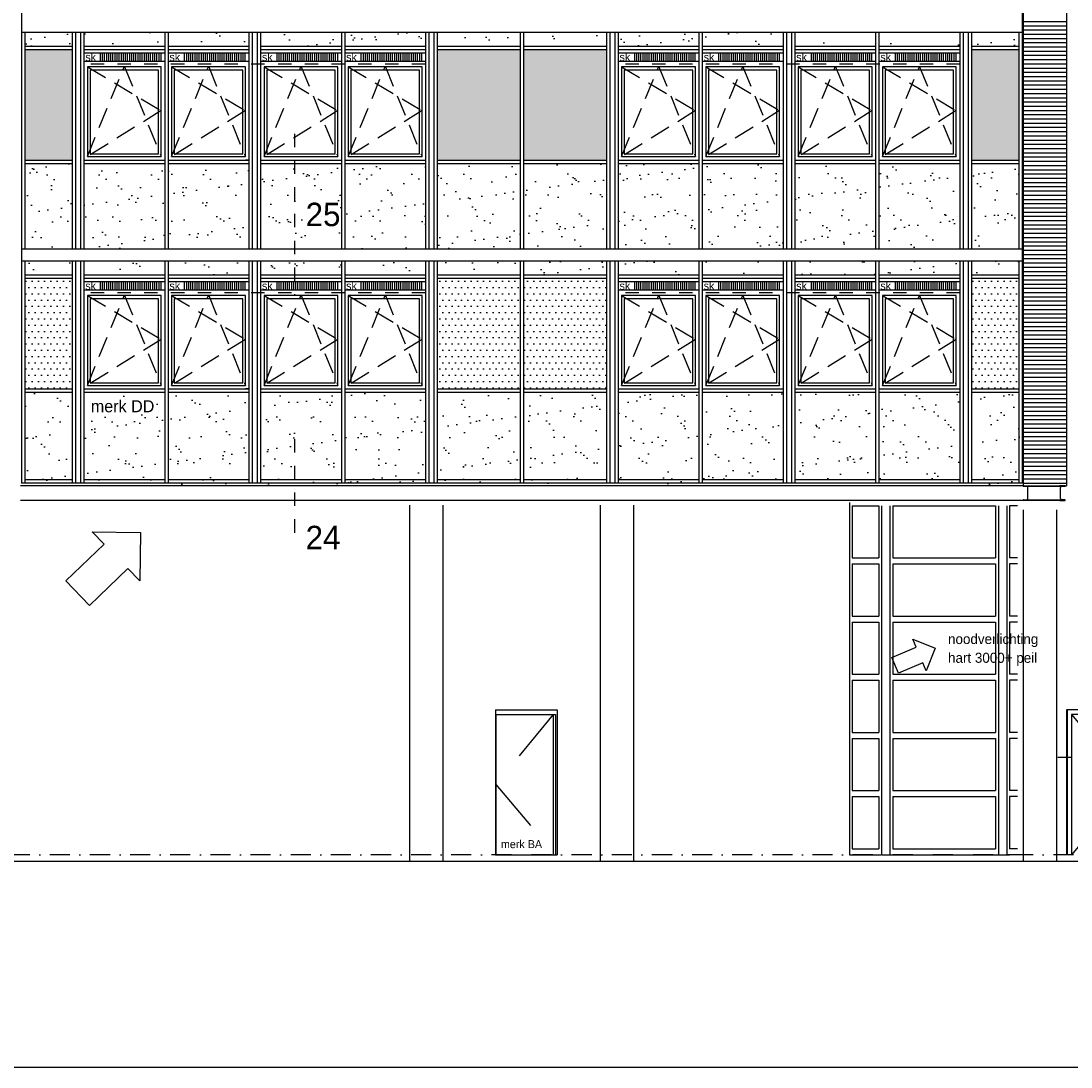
# Model space of a CAD drawing. Extents: x 0 to 140000, y 0 to 84100.
# Tile 3 of 36: x 34710 to 50407, y 1000 to 16641. Entities that reach past the tile are written whole.
import ezdxf
from ezdxf.enums import TextEntityAlignment as Align

# ---------------------------------------------------------------- set-up
doc = ezdxf.new("R2010")
doc.units = 0
doc.header["$LTSCALE"] = 100
doc.header["$MEASUREMENT"] = 0
for name, pattern in [('B-SL1', [14, 8, -6]), ('B0201', [50, 31.25, -6.25, 6.25, -6.25]), ('B0403', [37.5, 25, -12.5]), ('B0702', [4.6875, 3.125, -1.5625]), ('DASHDOTX2', [2, 1, -0.5, 0, -0.5]), ('TEGELS', [4, 2, -2])]:
    doc.linetypes.add(name, pattern=pattern)
doc.layers.get('0').update_dxf_attribs({"linetype": 'CONTINUOUS'})
for name, color, linetype in [('AA24MH--_METAAL', 7, 'CONTINUOUS'), ('AI31----_BUITENKOZIJ', 7, 'CONTINUOUS'), ('AL$0A---_WIJZIGINGEN', 2, 'CONTINUOUS'), ('AL$7A---_STRAMIEN', 42, 'B0201'), ('AL$8A---_HULPLIJNEN', 1, 'CONTINUOUS'), ('AL11----_GRONDWERK', 4, 'CONTINUOUS'), ('AL21----_BUITENWAND', 2, 'CONTINUOUS'), ('AL28----_KONSTRUKTIE', 3, 'CONTINUOUS'), ('AL31----_BUITENKOZ', 7, 'CONTINUOUS'), ('AL31----_BUITENKOZIJ', 7, 'CONTINUOUS'), ('AL41R---_VLAKKE_PLT', 42, 'CONTINUOUS'), ('AT$0A---_WIJZIGINGEN', 7, 'CONTINUOUS'), ('AT$1A---_ALGEMEEN', 1, 'CONTINUOUS'), ('AT$1A---_TEKST', 2, 'CONTINUOUS'), ('BL$8A---_HULPLIJNEN', 1, 'CONTINUOUS'), ('DETAILS', 4, 'TEGELS'), ('STAALPROFIEL', 3, 'CONTINUOUS'), ('VENTILATIE', 1, 'CONTINUOUS'), ('ZONWERING', 4, 'TEGELS')]:
    doc.layers.add(name, color=color, linetype=linetype)
doc.styles.add('00_100', font='B-GBP.shx', dxfattribs={"height": 120})
doc.styles.add('01_100', font='B-GBP.shx', dxfattribs={"height": 180})
doc.styles.add('02_100', font='B-GBP.shx', dxfattribs={"height": 250})
doc.styles.add('03_100', font='B-GBP.shx', dxfattribs={"height": 350})
doc.styles.add('03_AT', font='B-GBP')
pattern_1 = [(0, (72750.51, 0), (46.875, 93.75), [0, -93.75])]
pattern_2 = [(37.5, (72750.5, 0), (-15.7483, 481.706), [0, -380, 0, -425, 0, -406.25]), (7.5, (72750.5, 0), (442.444, 705.537), [0, -205, 0, -342.5, 0, -131.25]), (327.5, (72443, 0), (778.5355, 1.4148), [0, -125, 0, -450, 0, -587.5]), (317.5, (72443, 0), (751.532, 219.419), [0, -62.5, 0, -295, 0, -337.5])]

# ---------------------------------------------------------------- blocks, each defined once
blk = doc.blocks.new('PH31-027')
at = {"layer": 'AL31----_BUITENKOZ', "color": 2, "linetype": 'CONTINUOUS'}
for p, q in [((947, 2100), (67, 2100)), ((67, 2100), (67, 0)), ((947, 0), (947, 2100))]:
    blk.add_line(p, q, dxfattribs=at)
blk.add_lwpolyline([(1014, 0), (1014, 2167), (0, 2167), (0, 0)], dxfattribs=at)
at = {"layer": 'AL31----_BUITENKOZ', "color": 1}
blk.add_lwpolyline([(67, 2100), (947, 1050), (67, 0)], dxfattribs=at)
at = {"layer": 'AT$1A---_TEKST', "color": 2, "style": '01_100'}
blk.add_text('merk DF', height=180, rotation=90, dxfattribs=at).set_placement((874, 42))
blk = doc.blocks.new('BORDER')
at = {"linetype": 'BYBLOCK'}
blk.add_line((0, 0), (1, 0), dxfattribs=at)
blk = doc.blocks.new('PH31-037')
at = {"layer": 'VENTILATIE'}
for p, q in [((234, 0), (234, 127)), ((265, 0), (265, 127)), ((296, 0), (296, 127)), ((327, 0), (327, 127)), ((359, 0), (359, 127)), ((390, 0), (390, 127)), ((421, 0), (421, 127)), ((452, 0), (452, 127)), ((484, 0), (484, 127)), ((515, 0), (515, 127)), ((546, 0), (546, 127)), ((577, 0), (577, 127)), ((609, 0), (609, 127)), ((640, 0), (640, 127)), ((671, 0), (671, 127)), ((702, 0), (702, 127)), ((734, 0), (734, 127)), ((765, 0), (765, 127)), ((796, 0), (796, 127)), ((827, 0), (827, 127)), ((859, 0), (859, 127)), ((890, 0), (890, 127)), ((921, 0), (921, 127)), ((952, 0), (952, 127)), ((984, 0), (984, 127)), ((1015, 0), (1015, 127)), ((1046, 0), (1046, 127)), ((1077, 0), (1077, 127)), ((1109, 0), (1109, 127)), ((1140, 0), (1140, 127))]:
    blk.add_line(p, q, dxfattribs=at)
at = {"layer": 'VENTILATIE', "color": 2, "style": '00_100'}
blk.add_text('sk', height=120, dxfattribs=at).set_placement((7, 2))
blk = doc.blocks.new('AS00S006')
at = {"layer": 'AL$0A---_WIJZIGINGEN'}
blk.add_lwpolyline([(0, 0), (5.12, -5.12), (5.12, -2.56), (13.06, -2.56), (13.06, 2.56), (5.12, 2.56), (5.12, 5.12)], close=True, dxfattribs=at)
at = {"layer": 'AT$0A---_WIJZIGINGEN', "color": 3, "style": '03_AT'}
blk.add_attdef('NUMMER', text='', height=3.5, dxfattribs=at).set_placement((8.98, -0.06), align=Align.MIDDLE)
blk = doc.blocks.new('AS00S005')
at = {"layer": 'AL$0A---_WIJZIGINGEN'}
blk.add_lwpolyline([(0, 0), (-5.12, -5.12), (-5.12, -2.56), (-13.06, -2.56), (-13.06, 2.56), (-5.12, 2.56), (-5.12, 5.12)], close=True, dxfattribs=at)
at = {"layer": 'AT$0A---_WIJZIGINGEN', "color": 3, "style": '03_AT'}
blk.add_attdef('NUMMER', text='', height=3.5, dxfattribs=at).set_placement((-8.98, -0.06), align=Align.MIDDLE)

msp = doc.modelspace()

# ---------------------------------------------------------------- hatches: boundary and pattern name
h = msp.add_hatch()
h.set_pattern_fill('DOTS', color=256, scale=1500, style=0)
h.set_pattern_definition(pattern_1)
h.paths.add_polyline_path([(34767, 14560.6), (35475, 14560.6), (35475, 16216.6), (34767, 16216.6)])
h.paths.add_polyline_path([(42172, 16216.6), (40932, 16216.6), (40932, 14560.6), (42172, 14560.6)])
h.paths.add_polyline_path([(42222, 14560.6), (43462, 14560.6), (43462, 16216.6), (42222, 16216.6)])
h.paths.add_polyline_path([(48919, 14560.6), (49627, 14560.6), (49627, 16216.6), (48919, 16216.6)])
h = msp.add_hatch()
h.set_pattern_fill('DOTS', color=256, scale=1500, style=0)
h.set_pattern_definition(pattern_1)
h.paths.add_polyline_path([(35475, 12796.6), (34767, 12796.6), (34767, 11140.6), (35475, 11140.6)])
h = msp.add_hatch()
h.set_pattern_fill('DOTS', color=256, scale=1500, style=0)
h.set_pattern_definition(pattern_1)
h.paths.add_polyline_path([(40932, 11140.6), (42172, 11140.6), (42172, 12796.6), (40932, 12796.6)])
h.paths.add_polyline_path([(43462, 11140.6), (43462, 12796.6), (42222, 12796.6), (42222, 11140.6)])
h = msp.add_hatch()
h.set_pattern_fill('DOTS', color=256, scale=1500, style=0)
h.set_pattern_definition(pattern_1)
h.paths.add_polyline_path([(49627, 12796.6), (48919, 12796.6), (48919, 11140.6), (49627, 11140.6)])
at = {"layer": 'AA24MH--_METAAL'}
h = msp.add_hatch(dxfattribs=at)
h.set_pattern_fill('AR-SAND', color=256, scale=250, style=0)
h.set_pattern_definition(pattern_2)
h.paths.add_polyline_path([(35475, 16266.6), (35475, 16472.6), (34767, 16472.6), (34767, 16266.6)])
h.paths.add_polyline_path([(35650, 16472.6), (35650, 16266.6), (36858, 16266.6), (36858, 16472.6)])
h.paths.add_polyline_path([(36908, 16472.6), (36908, 16266.6), (38116, 16266.6), (38116, 16472.6)])
h.paths.add_polyline_path([(38291, 16472.6), (38291, 16266.6), (39499, 16266.6), (39499, 16472.6)])
h.paths.add_polyline_path([(40757, 16266.6), (40757, 16472.6), (39549, 16472.6), (39549, 16266.6)])
h.paths.add_polyline_path([(40932, 16472.6), (40932, 16266.6), (42172, 16266.6), (42172, 16472.6)])
h.paths.add_polyline_path([(42222, 16472.6), (42222, 16266.6), (43462, 16266.6), (43462, 16472.6)])
h.paths.add_polyline_path([(44845, 16266.6), (44845, 16472.6), (43637, 16472.6), (43637, 16266.6)])
h.paths.add_polyline_path([(46103, 16266.6), (46103, 16472.6), (44895, 16472.6), (44895, 16266.6)])
h.paths.add_polyline_path([(46278, 16472.6), (46278, 16266.6), (47486, 16266.6), (47486, 16472.6)])
h.paths.add_polyline_path([(48744, 16266.6), (48744, 16472.6), (47536, 16472.6), (47536, 16266.6)])
h.paths.add_polyline_path([(48919, 16472.6), (48919, 16266.6), (49627, 16266.6), (49627, 16472.6)])
h = msp.add_hatch(dxfattribs=at)
h.set_pattern_fill('AR-SAND', color=256, scale=250, style=0)
h.set_pattern_definition(pattern_2)
h.paths.add_polyline_path([(35475, 14510.6), (34767, 14510.6), (34767, 13232.6), (35475, 13232.6)])
h.paths.add_polyline_path([(35650, 13232.6), (36858, 13232.6), (36858, 14510.6), (35650, 14510.6)])
h.paths.add_polyline_path([(36908, 13232.6), (38116, 13232.6), (38116, 14510.6), (36908, 14510.6)])
h.paths.add_polyline_path([(40757, 14510.6), (39549, 14510.6), (39549, 13232.6), (40757, 13232.6)])
h.paths.add_polyline_path([(38799.8, 14510.6), (38799.8, 13232.6), (39499, 13232.6), (39499, 14510.6)])
h.paths.add_polyline_path([(42172, 13232.6), (42172, 14510.6), (40932, 14510.6), (40932, 13232.6)])
h.paths.add_polyline_path([(43462, 14510.6), (42222, 14510.6), (42222, 13232.6), (43462, 13232.6)])
h.paths.add_polyline_path([(43637, 13232.6), (44845, 13232.6), (44845, 14510.6), (43637, 14510.6)])
h.paths.add_polyline_path([(46103, 13232.6), (46103, 14510.6), (44895, 14510.6), (44895, 13232.6)])
h.paths.add_polyline_path([(47486, 13232.6), (47486, 14510.6), (46278, 14510.6), (46278, 13232.6)])
h.paths.add_polyline_path([(48744, 13232.6), (48744, 14510.6), (47536, 14510.6), (47536, 13232.6)])
h.paths.add_polyline_path([(48919, 13232.6), (49627, 13232.6), (49627, 14510.6), (48919, 14510.6)])
h.paths.add_polyline_path([(38877.3, 13485.7), (39552.3, 13485.7), (39552.3, 14010.7), (38877.3, 14010.7)], flags=9)
h = msp.add_hatch(dxfattribs=at)
h.set_pattern_fill('AR-SAND', color=256, scale=250, style=0)
h.set_pattern_definition(pattern_2)
h.paths.add_polyline_path([(38291, 13232.6), (38799.8, 13232.6), (38799.8, 14510.6), (38291, 14510.6)])
h.paths.add_polyline_path([(35475, 12846.6), (35475, 13052.6), (34767, 13052.6), (34767, 12846.6)])
h.paths.add_polyline_path([(36858, 12846.6), (36858, 13052.6), (35650, 13052.6), (35650, 12846.6)])
h.paths.add_polyline_path([(36908, 13052.6), (36908, 12846.6), (38116, 12846.6), (38116, 13052.6)])
h.paths.add_polyline_path([(39499, 12846.6), (39499, 13052.6), (38799.8, 13052.6), (38799.8, 12846.6)])
h.paths.add_polyline_path([(38799.8, 12846.6), (38799.8, 13052.6), (38291, 13052.6), (38291, 12846.6)])
h.paths.add_polyline_path([(40757, 12846.6), (40757, 13052.6), (39549, 13052.6), (39549, 12846.6)])
h.paths.add_polyline_path([(40932, 13052.6), (40932, 12846.6), (42172, 12846.6), (42172, 13052.6)])
h.paths.add_polyline_path([(43462, 12846.6), (43462, 13052.6), (42222, 13052.6), (42222, 12846.6)])
h.paths.add_polyline_path([(43637, 13052.6), (43637, 12846.6), (44845, 12846.6), (44845, 13052.6)])
h.paths.add_polyline_path([(44895, 13052.6), (44895, 12846.6), (46103, 12846.6), (46103, 13052.6)])
h.paths.add_polyline_path([(47486, 12846.6), (47486, 13052.6), (46278, 13052.6), (46278, 12846.6)])
h.paths.add_polyline_path([(48744, 12846.6), (48744, 13052.6), (47536, 13052.6), (47536, 12846.6)])
h.paths.add_polyline_path([(49627, 12846.6), (49627, 13052.6), (48919, 13052.6), (48919, 12846.6)])
h = msp.add_hatch(dxfattribs=at)
h.set_pattern_fill('AR-SAND', color=256, scale=250, style=0)
h.paths.add_polyline_path([(34767, 9967.6), (35421.8, 9967.6), (35421.8, 11090.6), (34767, 11090.6)])
h.paths.add_polyline_path([(36842, 9967.6), (36842, 11090.6), (35647, 11090.6), (35647, 9967.6)])
h.paths.add_polyline_path([(38084.1, 11072.9), (36892, 11072.9), (36892, 9967.6), (38084.1, 9967.6)])
h.paths.add_polyline_path([(38309.1, 9967.6), (39506.9, 9967.6), (39506.9, 11072.9), (38309.1, 11072.9)])
h.paths.add_polyline_path([(39556.9, 9967.6), (40751.9, 9967.6), (40751.9, 11072.9), (39556.9, 11072.9)])
h.paths.add_polyline_path([(40976.9, 11072.9), (40976.9, 9967.6), (42172, 9967.6), (42172, 11072.9)])
h.paths.add_polyline_path([(42222, 9967.6), (43416.9, 9967.6), (43416.9, 11072.9), (42222, 11072.9)])
h.paths.add_polyline_path([(43641.9, 9967.6), (44837, 9967.6), (44837, 11072.9), (43641.9, 11072.9)])
h.paths.add_polyline_path([(44887, 9967.6), (46084.8, 9967.6), (46084.8, 11072.9), (44887, 11072.9)])
h.paths.add_polyline_path([(47501.9, 11072.9), (46309.8, 11072.9), (46309.8, 9967.6), (47501.9, 9967.6)])
h.paths.add_polyline_path([(47551.9, 11072.9), (47551.9, 9967.6), (48746.9, 9967.6), (48746.9, 11072.9)])
h.paths.add_polyline_path([(48971.9, 9967.6), (49632, 9967.6), (49632, 11072.9), (48971.9, 11072.9)])
h.paths.add_polyline_path([(49632, 9712.6), (49632, 9927.6), (48971.9, 9927.6), (48971.9, 9712.6)])
h.paths.add_polyline_path([(48746.9, 9712.6), (48746.9, 9927.6), (47551.9, 9927.6), (47551.9, 9712.6)])
h.paths.add_polyline_path([(46309.8, 9927.6), (46309.8, 9712.6), (47501.9, 9712.6), (47501.9, 9927.6)])
h.paths.add_polyline_path([(46084.8, 9712.6), (46084.8, 9927.6), (44887, 9927.6), (44887, 9712.6)])
h.paths.add_polyline_path([(43641.9, 9927.6), (43641.9, 9712.6), (44837, 9712.6), (44837, 9927.6)])
h.paths.add_polyline_path([(42222, 9927.6), (42222, 9712.6), (43416.9, 9712.6), (43416.9, 9927.6)])
h.paths.add_polyline_path([(42172, 9712.6), (42172, 9927.6), (40976.9, 9927.6), (40976.9, 9712.6)])
h.paths.add_polyline_path([(40751.9, 9712.6), (40751.9, 9927.6), (39556.9, 9927.6), (39556.9, 9712.6)])
h.paths.add_polyline_path([(39506.9, 9712.6), (39506.9, 9927.6), (38309.1, 9927.6), (38309.1, 9712.6)])
h.paths.add_polyline_path([(36892, 9712.6), (36892, 9662.6), (38084.1, 9662.6), (38084.1, 9712.6)])
h.paths.add_polyline_path([(38084.1, 9712.6), (38084.1, 9927.6), (36892, 9927.6), (36892, 9712.6)])
h.paths.add_polyline_path([(36842, 9712.6), (36842, 9927.6), (35647, 9927.6), (35647, 9712.6)])
h.paths.add_polyline_path([(34767, 9927.6), (34767, 9712.6), (35421.8, 9712.6), (35421.8, 9927.6)])
h.paths.add_polyline_path([(35729.8, 10428.7), (36882.7, 10428.7), (36882.7, 10698.7), (35729.8, 10698.7)], flags=9)

# ---------------------------------------------------------------- linework, layer by layer
at = {"layer": 'AI31----_BUITENKOZIJ', "color": 1, "linetype": 'B0702'}
for p, q in [((35702, 15955.6), (36806, 15300.1)), ((35702, 14612.6), (36254, 15955.6)), ((36258.5, 15955.6), (36806, 14612.6)), ((36960, 14612.6), (37512, 15955.6)), ((36960, 15955.6), (38064, 15300.1)), ((37516.5, 15955.6), (38064, 14612.6)), ((38343, 15955.6), (39447, 15300.1)), ((38343, 14612.6), (38895, 15955.6)), ((38899.5, 15955.6), (39447, 14612.6)), ((39601, 14612.6), (40153, 15955.6)), ((39601, 15955.6), (40705, 15300.1)), ((40157.5, 15955.6), (40705, 14612.6)), ((43689, 15955.6), (44793, 15300.1)), ((43689, 14612.6), (44241, 15955.6)), ((44245.5, 15955.6), (44793, 14612.6)), ((44947, 14612.6), (45499, 15955.6)), ((44947, 15955.6), (46051, 15300.1)), ((45503.5, 15955.6), (46051, 14612.6)), ((46330, 15955.6), (47434, 15300.1)), ((46330, 14612.6), (46882, 15955.6)), ((46886.5, 15955.6), (47434, 14612.6)), ((47588, 14612.6), (48140, 15955.6)), ((47588, 15955.6), (48692, 15300.1)), ((48144.5, 15955.6), (48692, 14612.6)), ((36806, 15300.1), (35702, 14612.6)), ((38064, 15300.1), (36960, 14612.6)), ((39447, 15300.1), (38343, 14612.6)), ((40705, 15300.1), (39601, 14612.6)), ((44793, 15300.1), (43689, 14612.6)), ((46051, 15300.1), (44947, 14612.6)), ((47434, 15300.1), (46330, 14612.6)), ((48692, 15300.1), (47588, 14612.6)), ((35702, 11192.6), (36254, 12535.6)), ((35702, 12535.6), (36806, 11880.1)), ((36258.5, 12535.6), (36806, 11192.6)), ((36960, 12535.6), (38064, 11880.1)), ((36960, 11192.6), (37512, 12535.6)), ((37516.5, 12535.6), (38064, 11192.6)), ((38343, 11192.6), (38895, 12535.6)), ((38343, 12535.6), (39447, 11880.1)), ((38899.5, 12535.6), (39447, 11192.6)), ((39601, 12535.6), (40705, 11880.1)), ((39601, 11192.6), (40153, 12535.6)), ((40157.5, 12535.6), (40705, 11192.6)), ((43689, 11192.6), (44241, 12535.6)), ((43689, 12535.6), (44793, 11880.1)), ((44245.5, 12535.6), (44793, 11192.6)), ((44947, 12535.6), (46051, 11880.1)), ((44947, 11192.6), (45499, 12535.6)), ((45503.5, 12535.6), (46051, 11192.6)), ((46330, 11192.6), (46882, 12535.6)), ((46330, 12535.6), (47434, 11880.1)), ((46886.5, 12535.6), (47434, 11192.6)), ((47588, 12535.6), (48692, 11880.1)), ((47588, 11192.6), (48140, 12535.6)), ((48144.5, 12535.6), (48692, 11192.6)), ((36806, 11880.1), (35702, 11192.6)), ((38064, 11880.1), (36960, 11192.6)), ((39447, 11880.1), (38343, 11192.6)), ((40705, 11880.1), (39601, 11192.6)), ((44793, 11880.1), (43689, 11192.6)), ((46051, 11880.1), (44947, 11192.6)), ((47434, 11880.1), (46330, 11192.6)), ((48692, 11880.1), (47588, 11192.6))]:
    msp.add_line(p, q, dxfattribs=at)
at = {"layer": 'AL$7A---_STRAMIEN', "color": 1, "linetype": 'DASHDOTX2', "ltscale": 3}
msp.add_line((77447.6, 4172.6), (25931.4, 4172.6), dxfattribs=at)
at = {"layer": 'AL$8A---_HULPLIJNEN'}
for p, q in [((35650, 14560.6), (35702, 14560.6)), ((36908, 14560.6), (36960, 14560.6)), ((38116, 14560.6), (38064, 14560.6)), ((36908, 11140.6), (36960, 11140.6)), ((38116, 11140.6), (38064, 11140.6)), ((49698, 9682.8), (50316, 9682.8)), ((49698, 9482.3), (50316, 9482.3))]:
    msp.add_line(p, q, dxfattribs=at)
at = {"layer": 'AL11----_GRONDWERK'}
msp.add_line((81015, 4072.6), (1000, 4072.6), dxfattribs=at)
at = {"layer": 'AL21----_BUITENWAND'}
for p, q in [((49692, 31109.7), (49692, 9692.6)), ((50342, 31109.7), (50342, 9692.6))]:
    msp.add_line(p, q, dxfattribs=at)
at = {"layer": 'AL21----_BUITENWAND', "color": 1}
for p, q in [((50342, 16629.2), (49692, 16629.2)), ((50342, 16565.9), (49692, 16565.9)), ((50342, 16502.6), (49692, 16502.6)), ((50342, 16439.2), (49692, 16439.2)), ((50342, 16375.9), (49692, 16375.9)), ((50342, 16375.9), (49692, 16375.9)), ((50342, 16312.6), (49692, 16312.6)), ((50342, 16249.2), (49692, 16249.2)), ((50342, 16185.9), (49692, 16185.9)), ((50342, 16122.6), (49692, 16122.6)), ((50342, 16059.2), (49692, 16059.2)), ((50342, 15995.9), (49692, 15995.9)), ((50342, 15932.6), (49692, 15932.6)), ((50342, 15869.2), (49692, 15869.2)), ((50342, 15805.9), (49692, 15805.9)), ((50342, 15742.6), (49692, 15742.6)), ((50342, 15679.2), (49692, 15679.2)), ((50342, 15615.9), (49692, 15615.9)), ((50342, 15552.6), (49692, 15552.6)), ((50342, 15489.2), (49692, 15489.2)), ((50342, 15425.9), (49692, 15425.9)), ((50342, 15362.6), (49692, 15362.6)), ((50342, 15299.2), (49692, 15299.2)), ((50342, 15235.9), (49692, 15235.9)), ((50342, 15172.6), (49692, 15172.6)), ((50342, 15109.2), (49692, 15109.2)), ((50342, 15045.9), (49692, 15045.9)), ((50342, 14982.6), (49692, 14982.6)), ((50342, 14919.2), (49692, 14919.2)), ((50342, 14855.9), (49692, 14855.9)), ((50342, 14792.6), (49692, 14792.6)), ((50342, 14729.2), (49692, 14729.2)), ((50342, 14665.9), (49692, 14665.9)), ((50342, 14602.6), (49692, 14602.6)), ((50342, 14539.2), (49692, 14539.2)), ((50342, 14475.9), (49692, 14475.9)), ((50342, 14412.6), (49692, 14412.6)), ((50342, 14349.2), (49692, 14349.2)), ((50342, 14285.9), (49692, 14285.9)), ((50342, 14222.6), (49692, 14222.6)), ((50342, 14159.2), (49692, 14159.2)), ((50342, 14095.9), (49692, 14095.9)), ((50342, 14032.6), (49692, 14032.6)), ((50342, 13969.2), (49692, 13969.2)), ((50342, 13905.9), (49692, 13905.9)), ((50342, 13842.6), (49692, 13842.6)), ((50342, 13779.2), (49692, 13779.2)), ((50342, 13715.9), (49692, 13715.9)), ((50342, 13652.6), (49692, 13652.6)), ((50342, 13589.2), (49692, 13589.2)), ((50342, 13525.9), (49692, 13525.9)), ((50342, 13462.6), (49692, 13462.6)), ((50342, 13399.2), (49692, 13399.2)), ((50342, 13335.9), (49692, 13335.9)), ((50342, 13272.6), (49692, 13272.6)), ((50342, 13209.2), (49692, 13209.2)), ((50342, 13145.9), (49692, 13145.9)), ((50342, 13082.6), (49692, 13082.6)), ((50342, 13019.2), (49692, 13019.2)), ((50342, 12955.9), (49692, 12955.9)), ((50342, 12892.6), (49692, 12892.6)), ((50342, 12829.2), (49692, 12829.2)), ((50342, 12765.9), (49692, 12765.9)), ((50342, 12702.6), (49692, 12702.6)), ((50342, 12639.2), (49692, 12639.2)), ((50342, 12575.9), (49692, 12575.9)), ((50342, 12512.6), (49692, 12512.6)), ((50342, 12449.2), (49692, 12449.2)), ((50342, 12385.9), (49692, 12385.9)), ((50342, 12322.6), (49692, 12322.6)), ((50342, 12259.2), (49692, 12259.2)), ((50342, 12195.9), (49692, 12195.9)), ((50342, 12132.6), (49692, 12132.6)), ((50342, 12069.2), (49692, 12069.2)), ((50342, 12005.9), (49692, 12005.9)), ((50342, 11942.6), (49692, 11942.6)), ((50342, 11879.2), (49692, 11879.2)), ((50342, 11815.9), (49692, 11815.9)), ((50342, 11752.6), (49692, 11752.6)), ((50342, 11689.2), (49692, 11689.2)), ((50342, 11625.9), (49692, 11625.9)), ((50342, 11562.6), (49692, 11562.6)), ((50342, 11499.2), (49692, 11499.2)), ((50342, 11435.9), (49692, 11435.9)), ((50342, 11372.6), (49692, 11372.6)), ((50342, 11309.2), (49692, 11309.2)), ((50342, 11245.9), (49692, 11245.9)), ((50342, 11182.6), (49692, 11182.6)), ((50342, 11119.2), (49692, 11119.2)), ((50342, 11055.9), (49692, 11055.9)), ((50342, 10992.6), (49692, 10992.6)), ((50342, 10929.2), (49692, 10929.2)), ((50342, 10865.9), (49692, 10865.9)), ((50342, 10802.6), (49692, 10802.6)), ((50342, 10739.2), (49692, 10739.2)), ((50342, 10675.9), (49692, 10675.9)), ((50342, 10612.6), (49692, 10612.6)), ((50342, 10549.2), (49692, 10549.2)), ((50342, 10485.9), (49692, 10485.9)), ((50342, 10422.6), (49692, 10422.6)), ((50342, 10359.2), (49692, 10359.2)), ((50342, 10295.9), (49692, 10295.9)), ((50342, 10232.6), (49692, 10232.6)), ((50342, 10169.2), (49692, 10169.2)), ((50342, 10105.9), (49692, 10105.9)), ((50342, 10042.6), (49692, 10042.6)), ((50342, 9979.2), (49692, 9979.2)), ((50342, 9915.9), (49692, 9915.9)), ((50342, 9852.6), (49692, 9852.6)), ((50342, 9789.2), (49692, 9789.2)), ((50342, 9725.9), (49692, 9725.9))]:
    msp.add_line(p, q, dxfattribs=at)
at = {"layer": 'AL21----_BUITENWAND', "color": 42}
for p, q in [((47096.2, 9442.6), (47096.2, 4172.6)), ((47136.7, 9392.6), (47136.7, 8612.6)), ((47136.7, 8522.6), (47136.7, 7742.6)), ((47136.7, 7652.6), (47136.7, 6872.6)), ((47136.7, 6782.6), (47136.7, 6002.6)), ((47136.7, 5912.6), (47136.7, 5132.6)), ((47136.7, 5042.6), (47136.7, 4262.6))]:
    msp.add_line(p, q, dxfattribs=at)
at = {"layer": 'AL28----_KONSTRUKTIE', "color": 1}
for p, q in [((40522, 4072.6), (40522, 9402.6)), ((41022, 4072.6), (41022, 9402.6)), ((43372, 4072.6), (43372, 9402.6)), ((43872, 4072.6), (43872, 9402.6)), ((49697, 4072.6), (49697, 9332.2)), ((50197, 4072.6), (50197, 9332.2))]:
    msp.add_line(p, q, dxfattribs=at)
at = {"layer": 'AL31----_BUITENKOZ', "color": 42}
for p, q in [((47136.7, 9392.6), (47533.9, 9392.6)), ((47533.9, 9392.6), (47533.9, 8612.6)), ((47572.3, 9392.6), (47572.3, 4172.6)), ((47696.7, 9391.5), (47696.7, 4172.6)), ((47743.8, 9392.6), (47743.8, 8612.6)), ((47743.8, 9392.6), (49278.1, 9392.6)), ((49278.1, 9392.6), (49278.1, 8612.6)), ((49324.3, 9392.3), (49324.3, 4172.6)), ((49448.6, 9392.3), (49448.6, 4172.6)), ((49487, 9392.6), (49487, 8612.6)), ((49608.2, 9392.6), (49487, 9392.6)), ((47136.7, 8612.6), (47533.9, 8612.6)), ((47136.7, 8522.6), (47533.9, 8522.6)), ((47533.9, 8522.6), (47533.9, 7742.6)), ((47743.8, 8612.6), (49278.1, 8612.6)), ((47743.8, 8522.6), (49278.1, 8522.6)), ((47743.8, 8522.6), (47743.8, 7742.6)), ((49278.1, 8522.6), (49278.1, 7742.6)), ((49608.2, 8612.6), (49487, 8612.6)), ((49487, 8522.6), (49487, 7742.6)), ((49608.2, 8522.6), (49487, 8522.6)), ((47136.7, 7742.6), (47533.9, 7742.6)), ((47743.8, 7742.6), (49278.1, 7742.6)), ((49608.2, 7742.6), (49487, 7742.6)), ((47136.7, 7652.6), (47533.9, 7652.6)), ((47533.9, 7652.6), (47533.9, 6872.6)), ((47743.8, 7652.6), (49278.1, 7652.6)), ((47743.8, 7652.6), (47743.8, 6872.6)), ((49278.1, 7652.6), (49278.1, 6872.6)), ((49487, 7652.6), (49487, 6872.6)), ((49608.2, 7652.6), (49487, 7652.6)), ((47136.7, 6872.6), (47533.9, 6872.6)), ((47136.7, 6782.6), (47533.9, 6782.6)), ((47533.9, 6782.6), (47533.9, 6002.6)), ((47743.8, 6872.6), (49278.1, 6872.6)), ((47743.8, 6782.6), (49278.1, 6782.6)), ((47743.8, 6782.6), (47743.8, 6002.6)), ((49278.1, 6782.6), (49278.1, 6002.6)), ((49608.2, 6872.6), (49487, 6872.6)), ((49487, 6782.6), (49487, 6002.6)), ((49608.2, 6782.6), (49487, 6782.6)), ((47136.7, 6002.6), (47533.9, 6002.6)), ((47743.8, 6002.6), (49278.1, 6002.6)), ((49608.2, 6002.6), (49487, 6002.6)), ((47136.7, 5912.6), (47533.9, 5912.6)), ((47533.9, 5912.6), (47533.9, 5132.6)), ((47743.8, 5912.6), (49278.1, 5912.6)), ((47743.8, 5912.6), (47743.8, 5132.6)), ((49278.1, 5912.6), (49278.1, 5132.6)), ((49487, 5912.6), (49487, 5132.6)), ((49608.2, 5912.6), (49487, 5912.6)), ((47136.7, 5132.6), (47533.9, 5132.6)), ((47136.7, 5042.6), (47533.9, 5042.6)), ((47533.9, 5042.6), (47533.9, 4262.6)), ((47743.8, 5132.6), (49278.1, 5132.6)), ((47743.8, 5042.6), (49278.1, 5042.6)), ((47743.8, 5042.6), (47743.8, 4262.6)), ((49278.1, 5042.6), (49278.1, 4262.6)), ((49608.2, 5132.6), (49487, 5132.6)), ((49487, 5042.6), (49487, 4262.6)), ((49608.2, 5042.6), (49487, 5042.6)), ((47136.7, 4262.6), (47533.9, 4262.6)), ((47743.8, 4262.6), (49278.1, 4262.6)), ((49608.2, 4262.6), (49487, 4262.6)), ((47096.2, 4172.6), (47572.3, 4172.6)), ((47592.3, 4172.6), (49485.6, 4172.6)), ((49608.2, 4172.6), (49448.6, 4172.6))]:
    msp.add_line(p, q, dxfattribs=at)
at = {"layer": 'AL31----_BUITENKOZIJ'}
for p, q in [((34717, 31109.7), (34717, 9727.6)), ((49677, 31109.7), (49677, 9727.6)), ((34717, 16472.6), (49677, 16472.6)), ((34767, 16472.6), (34767, 13232.6)), ((35475, 16472.6), (35475, 13232.6)), ((35650, 16472.6), (35650, 13232.6)), ((36858, 16472.6), (36858, 13232.6)), ((36908, 16472.6), (36908, 13232.6)), ((38116, 16472.6), (38116, 13232.6)), ((38291, 16472.6), (38291, 13232.6)), ((39499, 16472.6), (39499, 13232.6)), ((39549, 16472.6), (39549, 13232.6)), ((40757, 16472.6), (40757, 13232.6)), ((40932, 16472.6), (40932, 13232.6)), ((42172, 16472.6), (42172, 13232.6)), ((42222, 16472.6), (42222, 13232.6)), ((43462, 16472.6), (43462, 13232.6)), ((43637, 16472.6), (43637, 13232.6)), ((44845, 16472.6), (44845, 13232.6)), ((44895, 16472.6), (44895, 13232.6)), ((46103, 16472.6), (46103, 13232.6)), ((46278, 16472.6), (46278, 13232.6)), ((47486, 16472.6), (47486, 13232.6)), ((47536, 16472.6), (47536, 13232.6)), ((48744, 16472.6), (48744, 13232.6)), ((48919, 16472.6), (48919, 13232.6)), ((49627, 16472.6), (49627, 13232.6)), ((34767, 16266.6), (35475, 16266.6)), ((34767, 16216.6), (35475, 16216.6)), ((35647, 16266.6), (36858, 16266.6)), ((35647, 16216.6), (36858, 16216.6)), ((36905, 16266.6), (38116, 16266.6)), ((36905, 16216.6), (38116, 16216.6)), ((38288, 16266.6), (39499, 16266.6)), ((38288, 16216.6), (39499, 16216.6)), ((39546, 16266.6), (40757, 16266.6)), ((39546, 16216.6), (40757, 16216.6)), ((40932, 16266.6), (42172, 16266.6)), ((40932, 16216.6), (42172, 16216.6)), ((42222, 16266.6), (43462, 16266.6)), ((42222, 16216.6), (43462, 16216.6)), ((43634, 16266.6), (44845, 16266.6)), ((43634, 16216.6), (44845, 16216.6)), ((44892, 16266.6), (46103, 16266.6)), ((44892, 16216.6), (46103, 16216.6)), ((46275, 16266.6), (47486, 16266.6)), ((46275, 16216.6), (47486, 16216.6)), ((47533, 16266.6), (48744, 16266.6)), ((47533, 16216.6), (48744, 16216.6)), ((48919, 16266.6), (49627, 16266.6)), ((48919, 16216.6), (49627, 16216.6)), ((35647, 16164.6), (36858, 16164.6)), ((35647, 16039.6), (36858, 16039.6)), ((35647, 16039.6), (36842, 16039.6)), ((36905, 16164.6), (38116, 16164.6)), ((36905, 16039.6), (38100, 16039.6)), ((36905, 16039.6), (38116, 16039.6)), ((38288, 16164.6), (39499, 16164.6)), ((38288, 16039.6), (39499, 16039.6)), ((38288, 16039.6), (39483, 16039.6)), ((39546, 16164.6), (40757, 16164.6)), ((39546, 16039.6), (40741, 16039.6)), ((39546, 16039.6), (40757, 16039.6)), ((43634, 16164.6), (44845, 16164.6)), ((43634, 16039.6), (44845, 16039.6)), ((43634, 16039.6), (44829, 16039.6)), ((44892, 16164.6), (46103, 16164.6)), ((44892, 16039.6), (46087, 16039.6)), ((44892, 16039.6), (46103, 16039.6)), ((46275, 16164.6), (47486, 16164.6)), ((46275, 16039.6), (47486, 16039.6)), ((46275, 16039.6), (47470, 16039.6)), ((47533, 16164.6), (48744, 16164.6)), ((47533, 16039.6), (48728, 16039.6)), ((47533, 16039.6), (48744, 16039.6)), ((34767, 14560.6), (35475, 14560.6)), ((34767, 14510.6), (35475, 14510.6)), ((35650, 14560.6), (36858, 14560.6)), ((35650, 14510.6), (36858, 14510.6)), ((36908, 14560.6), (38116, 14560.6)), ((36908, 14510.6), (38116, 14510.6)), ((38291, 14560.6), (39499, 14560.6)), ((38291, 14510.6), (39499, 14510.6)), ((39549, 14560.6), (40757, 14560.6)), ((39549, 14510.6), (40757, 14510.6)), ((40932, 14560.6), (42172, 14560.6)), ((40932, 14510.6), (42172, 14510.6)), ((42222, 14560.6), (43462, 14560.6)), ((42222, 14510.6), (43462, 14510.6)), ((43637, 14560.6), (44845, 14560.6)), ((43637, 14510.6), (44845, 14510.6)), ((44895, 14560.6), (46103, 14560.6)), ((44895, 14510.6), (46103, 14510.6)), ((46278, 14560.6), (47486, 14560.6)), ((46278, 14510.6), (47486, 14510.6)), ((47536, 14560.6), (48744, 14560.6)), ((47536, 14510.6), (48744, 14510.6)), ((48919, 14560.6), (49627, 14560.6)), ((48919, 14510.6), (49627, 14510.6)), ((34717, 13232.6), (49677, 13232.6)), ((34717, 13052.6), (49677, 13052.6)), ((34767, 13052.6), (34767, 9727.6)), ((35475, 13052.6), (35475, 9727.6)), ((35650, 13052.6), (35650, 9727.6)), ((36858, 13052.6), (36858, 9727.6)), ((36908, 13052.6), (36908, 9727.6)), ((38116, 13052.6), (38116, 9727.6)), ((38291, 13052.6), (38291, 9727.6)), ((39499, 13052.6), (39499, 9727.6)), ((39549, 13052.6), (39549, 9727.6)), ((40757, 13052.6), (40757, 9727.6)), ((40932, 13052.6), (40932, 9727.6)), ((42172, 13052.6), (42172, 9727.6)), ((42222, 13052.6), (42222, 9727.6)), ((43462, 13052.6), (43462, 9727.6)), ((43637, 13052.6), (43637, 9727.6)), ((44845, 13052.6), (44845, 9727.6)), ((44895, 13052.6), (44895, 9727.6)), ((46103, 13052.6), (46103, 9727.6)), ((46278, 13052.6), (46278, 9727.6)), ((47486, 13052.6), (47486, 9727.6)), ((47536, 13052.6), (47536, 9727.6)), ((48744, 13052.6), (48744, 9727.6)), ((48919, 13052.6), (48919, 9727.6)), ((49627, 13052.6), (49627, 9727.6)), ((34767, 12846.6), (35475, 12846.6)), ((34767, 12796.6), (35475, 12796.6)), ((35647, 12846.6), (36858, 12846.6)), ((35647, 12796.6), (36858, 12796.6)), ((35647, 12744.6), (36858, 12744.6)), ((36905, 12846.6), (38116, 12846.6)), ((36905, 12796.6), (38116, 12796.6)), ((36905, 12744.6), (38116, 12744.6)), ((38288, 12846.6), (39499, 12846.6)), ((38288, 12796.6), (39499, 12796.6)), ((38288, 12744.6), (39499, 12744.6)), ((39546, 12846.6), (40757, 12846.6)), ((39546, 12796.6), (40757, 12796.6)), ((39546, 12744.6), (40757, 12744.6)), ((40932, 12846.6), (42172, 12846.6)), ((40932, 12796.6), (42172, 12796.6)), ((42222, 12846.6), (43462, 12846.6)), ((42222, 12796.6), (43462, 12796.6)), ((43634, 12846.6), (44845, 12846.6)), ((43634, 12796.6), (44845, 12796.6)), ((43634, 12744.6), (44845, 12744.6)), ((44892, 12846.6), (46103, 12846.6)), ((44892, 12796.6), (46103, 12796.6)), ((44892, 12744.6), (46103, 12744.6)), ((46275, 12846.6), (47486, 12846.6)), ((46275, 12796.6), (47486, 12796.6)), ((46275, 12744.6), (47486, 12744.6)), ((47533, 12846.6), (48744, 12846.6)), ((47533, 12796.6), (48744, 12796.6)), ((47533, 12744.6), (48744, 12744.6)), ((48919, 12846.6), (49627, 12846.6)), ((48919, 12796.6), (49627, 12796.6)), ((35647, 12619.6), (36842, 12619.6)), ((35647, 12619.6), (36858, 12619.6)), ((36905, 12619.6), (38116, 12619.6)), ((36905, 12619.6), (38100, 12619.6)), ((38288, 12619.6), (39483, 12619.6)), ((38288, 12619.6), (39499, 12619.6)), ((39546, 12619.6), (40757, 12619.6)), ((39546, 12619.6), (40741, 12619.6)), ((43634, 12619.6), (44829, 12619.6)), ((43634, 12619.6), (44845, 12619.6)), ((44892, 12619.6), (46103, 12619.6)), ((44892, 12619.6), (46087, 12619.6)), ((46275, 12619.6), (47470, 12619.6)), ((46275, 12619.6), (47486, 12619.6)), ((47533, 12619.6), (48744, 12619.6)), ((47533, 12619.6), (48728, 12619.6)), ((34767, 11140.6), (35475, 11140.6)), ((34767, 11090.6), (35475, 11090.6)), ((35650, 11140.6), (36858, 11140.6)), ((35650, 11090.6), (36858, 11090.6)), ((36908, 11140.6), (38116, 11140.6)), ((36908, 11090.6), (38116, 11090.6)), ((38291, 11140.6), (39499, 11140.6)), ((38291, 11090.6), (39499, 11090.6)), ((39549, 11140.6), (40757, 11140.6)), ((39549, 11090.6), (40757, 11090.6)), ((40932, 11140.6), (42172, 11140.6)), ((40932, 11090.6), (42172, 11090.6)), ((42222, 11140.6), (43462, 11140.6)), ((42222, 11090.6), (43462, 11090.6)), ((43637, 11140.6), (44845, 11140.6)), ((43637, 11090.6), (44845, 11090.6)), ((44895, 11140.6), (46103, 11140.6)), ((44895, 11090.6), (46103, 11090.6)), ((46278, 11140.6), (47486, 11140.6)), ((46278, 11090.6), (47486, 11090.6)), ((47536, 11140.6), (48744, 11140.6)), ((47536, 11090.6), (48744, 11090.6)), ((48919, 11140.6), (49627, 11140.6)), ((48919, 11090.6), (49627, 11090.6)), ((35475, 9777.6), (34767, 9777.6)), ((36858, 9777.6), (35650, 9777.6)), ((38116, 9777.6), (36908, 9777.6)), ((38116, 9777.6), (36908, 9777.6)), ((39499, 9777.6), (38291, 9777.6)), ((40757, 9777.6), (39549, 9777.6)), ((42172, 9777.6), (40932, 9777.6)), ((43462, 9777.6), (42222, 9777.6)), ((44845, 9777.6), (43637, 9777.6)), ((46103, 9777.6), (44895, 9777.6)), ((47486, 9777.6), (46278, 9777.6)), ((48744, 9777.6), (47536, 9777.6)), ((49627, 9777.6), (48919, 9777.6)), ((49691.7, 9692.6), (34702, 9692.6)), ((49677, 9727.6), (34717, 9727.6)), ((49697, 9472.6), (34702, 9472.6))]:
    msp.add_line(p, q, dxfattribs=at)
at = {"layer": 'AL31----_BUITENKOZIJ', "color": 7}
for p, q in [((35525, 16472.6), (35525, 13232.6)), ((35600, 16472.6), (35600, 13232.6)), ((38166, 16472.6), (38166, 13232.6)), ((38241, 16472.6), (38241, 13232.6)), ((40807, 16472.6), (40807, 13232.6)), ((40882, 16472.6), (40882, 13232.6)), ((43512, 16472.6), (43512, 13232.6)), ((43587, 16472.6), (43587, 13232.6)), ((46153, 16472.6), (46153, 13232.6)), ((46228, 16472.6), (46228, 13232.6)), ((48794, 16472.6), (48794, 13232.6)), ((48869, 16472.6), (48869, 13232.6)), ((35525, 13052.6), (35525, 9727.6)), ((35600, 13052.6), (35600, 9727.6)), ((38166, 13052.6), (38166, 9727.6)), ((38241, 13052.6), (38241, 9727.6)), ((40807, 13052.6), (40807, 9727.6)), ((40882, 13052.6), (40882, 9727.6)), ((43512, 13052.6), (43512, 9727.6)), ((43587, 13052.6), (43587, 9727.6)), ((46153, 13052.6), (46153, 9727.6)), ((46228, 13052.6), (46228, 9727.6)), ((48794, 13052.6), (48794, 9727.6)), ((48869, 13052.6), (48869, 9727.6))]:
    msp.add_line(p, q, dxfattribs=at)
at = {"layer": 'AL31----_BUITENKOZIJ', "color": 1}
for p, q in [((41803, 6339.6), (42727.1, 6339.6)), ((41803, 6339.6), (41803, 4172.6)), ((42727.1, 6339.6), (42727.1, 4172.6)), ((41803, 4172.6), (42727.1, 4172.6))]:
    msp.add_line(p, q, dxfattribs=at)
at = {"layer": 'AL31----_BUITENKOZIJ', "color": 42, "linetype": 'B-SL1'}
for p, q in [((42664, 6272.6), (41809.7, 5222.6)), ((41809.7, 5222.6), (42699.2, 4172.6))]:
    msp.add_line(p, q, dxfattribs=at)
at = {"layer": 'AL31----_BUITENKOZIJ', "color": 42}
for p, q in [((41809.7, 6272.6), (42699.2, 6272.6)), ((41809.7, 6272.6), (41809.7, 4172.6)), ((42664, 6272.6), (42664, 4172.6)), ((42699.2, 6272.6), (42699.2, 4172.6))]:
    msp.add_line(p, q, dxfattribs=at)
at = {"layer": 'AL31----_BUITENKOZIJ'}
for points in [[(35702, 14612.6), (36806, 14612.6), (36806, 15955.6), (35702, 15955.6)], [(36960, 14612.6), (38064, 14612.6), (38064, 15955.6), (36960, 15955.6)], [(38343, 14612.6), (39447, 14612.6), (39447, 15955.6), (38343, 15955.6)], [(39601, 14612.6), (40705, 14612.6), (40705, 15955.6), (39601, 15955.6)], [(43689, 14612.6), (44793, 14612.6), (44793, 15955.6), (43689, 15955.6)], [(44947, 14612.6), (46051, 14612.6), (46051, 15955.6), (44947, 15955.6)], [(46330, 14612.6), (47434, 14612.6), (47434, 15955.6), (46330, 15955.6)], [(47588, 14612.6), (48692, 14612.6), (48692, 15955.6), (47588, 15955.6)], [(35702, 11192.6), (36806, 11192.6), (36806, 12535.6), (35702, 12535.6)], [(36960, 11192.6), (38064, 11192.6), (38064, 12535.6), (36960, 12535.6)], [(38343, 11192.6), (39447, 11192.6), (39447, 12535.6), (38343, 12535.6)], [(39601, 11192.6), (40705, 11192.6), (40705, 12535.6), (39601, 12535.6)], [(43689, 11192.6), (44793, 11192.6), (44793, 12535.6), (43689, 12535.6)], [(44947, 11192.6), (46051, 11192.6), (46051, 12535.6), (44947, 12535.6)], [(46330, 11192.6), (47434, 11192.6), (47434, 12535.6), (46330, 12535.6)], [(47588, 11192.6), (48692, 11192.6), (48692, 12535.6), (47588, 12535.6)]]:
    msp.add_lwpolyline(points, close=True, dxfattribs=at)
at = {"layer": 'AL31----_BUITENKOZIJ', "color": 1}
for points in [[(35742, 14652.6), (36766, 14652.6), (36766, 15905.6), (35742, 15905.6)], [(37000, 14652.6), (38024, 14652.6), (38024, 15905.6), (37000, 15905.6)], [(38383, 14652.6), (39407, 14652.6), (39407, 15905.6), (38383, 15905.6)], [(39641, 14652.6), (40665, 14652.6), (40665, 15905.6), (39641, 15905.6)], [(43729, 14652.6), (44753, 14652.6), (44753, 15905.6), (43729, 15905.6)], [(44987, 14652.6), (46011, 14652.6), (46011, 15905.6), (44987, 15905.6)], [(46370, 14652.6), (47394, 14652.6), (47394, 15905.6), (46370, 15905.6)], [(47628, 14652.6), (48652, 14652.6), (48652, 15905.6), (47628, 15905.6)], [(35742, 11232.6), (36766, 11232.6), (36766, 12485.6), (35742, 12485.6)], [(37000, 11232.6), (38024, 11232.6), (38024, 12485.6), (37000, 12485.6)], [(38383, 11232.6), (39407, 11232.6), (39407, 12485.6), (38383, 12485.6)], [(39641, 11232.6), (40665, 11232.6), (40665, 12485.6), (39641, 12485.6)], [(43729, 11232.6), (44753, 11232.6), (44753, 12485.6), (43729, 12485.6)], [(44987, 11232.6), (46011, 11232.6), (46011, 12485.6), (44987, 12485.6)], [(46370, 11232.6), (47394, 11232.6), (47394, 12485.6), (46370, 12485.6)], [(47628, 11232.6), (48652, 11232.6), (48652, 12485.6), (47628, 12485.6)]]:
    msp.add_lwpolyline(points, close=True, dxfattribs=at)
at = {"layer": 'AL41R---_VLAKKE_PLT'}
msp.add_line((50342, 6346.6), (50342, 4172.1), dxfattribs=at)
msp.add_line((50342, 6346.6), (50342, 4172.1), dxfattribs=at)
at = {"layer": 'DETAILS', "color": 5}
for p, q in [((38799.8, 14955.7), (38799.8, 12533.6)), ((38799.8, 10389.3), (38799.8, 8889.5)), ((50212.3, 5633.4), (50986.7, 5633.4))]:
    msp.add_line(p, q, dxfattribs=at)
at = {"layer": 'STAALPROFIEL', "color": 2}
for p, q in [((49692, 9692.6), (50342, 9692.6)), ((49692, 9689.3), (49692, 9692.6)), ((49751.5, 9678.5), (49698, 9682.8)), ((49763, 9499.1), (49763, 9666)), ((50322, 9692.6), (50242, 9692.6)), ((50251, 9499.1), (50251, 9666)), ((50262.5, 9678.5), (50316, 9682.8)), ((50322, 9689.3), (50322, 9692.6)), ((49692, 9472.6), (49692, 9475.9)), ((50242, 9472.6), (49692, 9472.6)), ((49698, 9482.3), (49751.5, 9486.6)), ((50242, 9472.6), (50322, 9472.6)), ((50316, 9482.3), (50262.5, 9486.6)), ((50322, 9472.6), (50322, 9475.9))]:
    msp.add_line(p, q, dxfattribs=at)
for centre, radius, start, end in [((49698.5, 9689.3), 6.5, 180, 265.42608), ((49750.5, 9666), 12.5, 0, 85.42608), ((50263.5, 9666), 12.5, 94.57392, 180), ((50315.5, 9689.3), 6.5, 274.57392, 0), ((49698.5, 9475.9), 6.5, 94.57392, 180), ((49750.5, 9499.1), 12.5, 274.57392, 0), ((50263.5, 9499.1), 12.5, 180, 265.42608), ((50315.5, 9475.9), 6.5, 0, 85.42608)]:
    msp.add_arc(centre, radius, start, end, dxfattribs=at)
at = {"layer": 'ZONWERING'}
for p, q in [((40751.9, 15997.6), (35605.5, 15997.6)), ((48746.9, 15997.6), (43600.5, 15997.6)), ((40751.9, 12577.6), (35605.5, 12577.6)), ((48746.9, 12577.6), (43600.5, 12577.6))]:
    msp.add_line(p, q, dxfattribs=at)

# ---------------------------------------------------------------- block references
for name, p in [('PH31-037', (35663.7, 16039.6)), ('PH31-037', (36921.7, 16039.6)), ('PH31-037', (38304.7, 16039.6)), ('PH31-037', (39562.7, 16039.6)), ('PH31-037', (43650.7, 16039.6)), ('PH31-037', (44908.7, 16039.6)), ('PH31-037', (46291.7, 16039.6)), ('PH31-037', (47549.7, 16039.6)), ('PH31-037', (35663.7, 12619.6)), ('PH31-037', (36921.7, 12619.6)), ('PH31-037', (38304.7, 12619.6)), ('PH31-037', (39562.7, 12619.6)), ('PH31-037', (43650.7, 12619.6)), ('PH31-037', (44908.7, 12619.6)), ('PH31-037', (46291.7, 12619.6)), ('PH31-037', (47549.7, 12619.6)), ('PH31-027', (50349, 4172.6))]:
    msp.add_blockref(name, p)
ref = msp.add_blockref('AS00S006', (36496.5, 8991.9), dxfattribs=dict(xscale=-100, yscale=100, zscale=100, rotation=44.04243874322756))
ref.add_attrib('NUMMER', 'B', dxfattribs={"layer": 'AT$0A---_WIJZIGINGEN', "color": 3, "height": 3.5, "rotation": 44.04244, "style": '03_AT'}).set_placement((35855.3, 8362.8), align=Align.MIDDLE)
at = {"layer": 'AT$0A---_WIJZIGINGEN'}
ref = msp.add_blockref('AS00S005', (48378.8, 7261.6), dxfattribs=dict(at, xscale=50, yscale=50, zscale=50, rotation=23.17340886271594))
ref.add_attrib('NUMMER', 'C', dxfattribs={"color": 3, "height": 3.5, "rotation": 23.17341, "style": '03_AT'}).set_placement((47967.2, 7081.9), align=Align.MIDDLE)
at = {"layer": 'BL$8A---_HULPLIJNEN', "linetype": 'B0403', "xscale": 138000, "yscale": 82100, "zscale": 138000}
msp.add_blockref('BORDER', (1000, 1000), dxfattribs=at)

# ---------------------------------------------------------------- texts
at = {"layer": 'AT$1A---_ALGEMEEN', "color": 4, "style": '03_100'}
for s, p in [('25', (38964.8, 13573.2)), ('24', (38964.8, 8742.5))]:
    msp.add_text(s, height=350, dxfattribs=at).set_placement(p)
at = {"layer": 'AT$1A---_ALGEMEEN', "color": 2, "style": '02_100'}
for s, p in [('noodverlichting', (48568.9, 7324.6)), ('hart 3000+ peil', (48568.9, 7043.9))]:
    msp.add_text(s, height=150, dxfattribs=at).set_placement(p)
at = {"layer": 'AT$1A---_ALGEMEEN', "color": 1, "style": '00_100'}
msp.add_text('merk BA', height=120, dxfattribs=at).set_placement((41884.2, 4272.5))
at = {"layer": 'AT$1A---_TEKST', "style": '01_100'}
msp.add_text('merk DD', height=180, dxfattribs=at).set_placement((35753.9, 10790.5))

doc.saveas('drawing.dxf')
